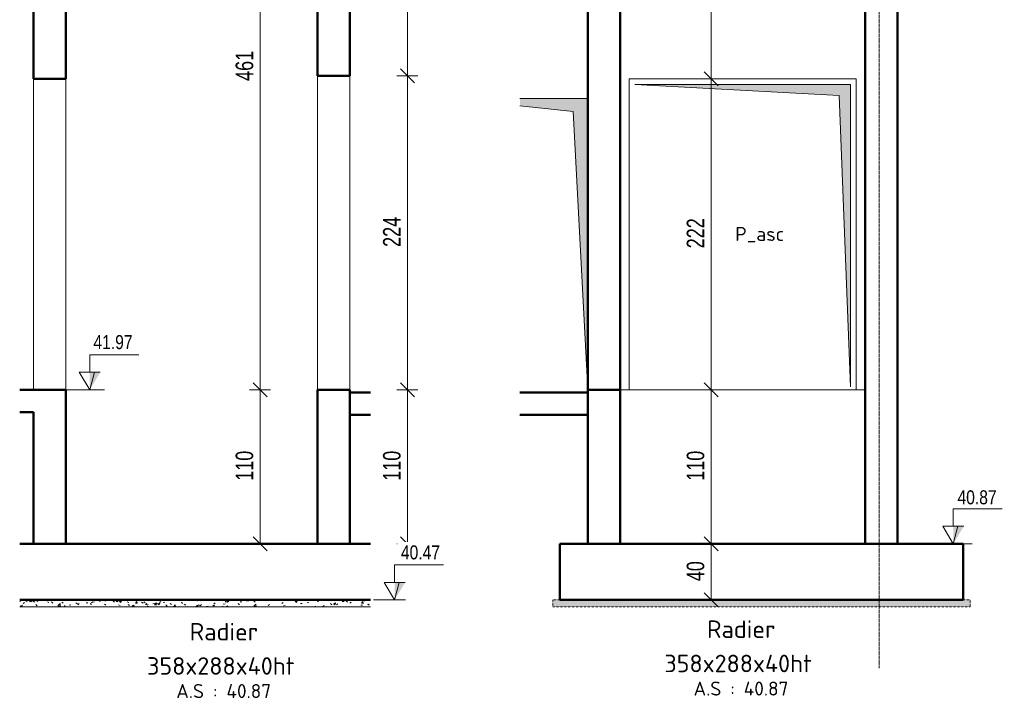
# Model space of a CAD drawing. Header units: millimetres. Extents: x 8507 to 240958, y -8745 to 78383.
# Tile 56 of 71: x 135140 to 142169, y 39767 to 44612. Entities that reach past the tile are written whole.
import ezdxf

# ---------------------------------------------------------------- set-up
doc = ezdxf.new("R2010")
doc.units = ezdxf.units.MM
doc.linetypes.add('Ligne de quadrillage', pattern=[22.225, 12.7, -3.175, 3.175, -3.175])
doc.linetypes.add('tiret perso', pattern=[2.6, 1.3, -1.3])
for name, color, linetype, lineweight in [('A-ANNO-DIMS', 211, 'Continuous', 9), ('A-ANNO-DIMS-50', 211, 'Continuous', 9), ('A-DETL', 90, 'Continuous', 5), ('A-DETL-GENF', 92, 'Continuous', 5), ('A-DETL-THIN', 151, 'Continuous', 5), ('A-DOOR', 31, 'Continuous', 9), ('A-DOOR-IDEN', 31, 'Continuous', 9), ('A-FLOR', 192, 'Continuous', 5), ('A-WALL', 113, 'Continuous', 9), ('G-ANNO-DIMS', 111, 'Continuous', 9), ('S-FNDN', 32, 'Continuous', 9), ('S-FNDN-IDEN', 2, 'Continuous', 9), ('S-GRID', 1, 'Continuous', 9)]:
    doc.layers.add(name, color=color, linetype=linetype, lineweight=lineweight)
doc.styles.add('Arial Narrow_4', font='ARIALN.TTF', dxfattribs={"width": 0.9, "height": 125})
doc.styles.add('Arial_1', font='arial.ttf', dxfattribs={"width": 0.8, "height": 100})
doc.styles.add('ISOCPEUR', font='isocpeur.ttf', dxfattribs={"height": 100})
doc.styles.add('ISOCPEUR_B_1', font='txt', dxfattribs={"height": 125})
doc.dimstyles.new('AB6_1_50_-_GB_3', dxfattribs={"dimscale": 304.8, "dimtxt": 127.928872, "dimasz": 0.328084, "dimexe": 0.246063, "dimexo": 0.0625, "dimgap": 0.04101, "dimtad": 1, "dimdec": 0, "dimlfac": 0.1, "dimdsep": 46, "dimtxsty": 'Arial Narrow_4', "dimblk1": 'OBLIQUE', "dimblk2": 'OBLIQUE', "dimsah": 1, "dimcen": 0.09, "dimazin": 0, "dimtfac": 1, "dimtdec": 4, "dimtix": 1, "dimtmove": 0, "dimatfit": 3, "dimfxl": 0.246063, "dimfxlon": 1, "dimtvp": 1, "dimtolj": 1, "dimtzin": 0, "dimarcsym": 2})

# ---------------------------------------------------------------- blocks, each defined once
blk = doc.blocks.new('Porte 1Vtl - MI-p83_m-3009844-R-1 P-Asc 2 variante')
at = {"layer": 'A-DETL-GENF', "lineweight": 9}
blk.add_hatch(color=256, dxfattribs=at).paths.add_polyline_path([(59658.6, 41970), (59658.6, 44050), (59173.1, 44050), (59173.1, 43995.9), (59553.6, 43955.9)])
at = {"layer": 'A-DETL-GENF'}
for p, q in [((59658.6, 44050), (59173.1, 44050)), ((59658.6, 41970), (59658.6, 44050)), ((59173.1, 43995.9), (59553.6, 43955.9)), ((59553.6, 43955.9), (59658.6, 41970))]:
    blk.add_line(p, q, dxfattribs=at)
blk = doc.blocks.new('G_PORTE_BA - P_asc-3010064-R-1 P-Asc 2 variante')
at = {"layer": 'A-DETL-GENF', "lineweight": 9}
blk.add_hatch(color=256, dxfattribs=at).paths.add_polyline_path([(61533.6, 41990), (61533.6, 44150), (59993.6, 44150), (61453.6, 44070)])
at = {"layer": 'A-DETL-GENF'}
for p, q in [((61533.6, 44150), (59993.6, 44150)), ((59993.6, 44150), (61453.6, 44070)), ((61533.6, 41990), (61533.6, 44150)), ((61453.6, 44070), (61533.6, 41990))]:
    blk.add_line(p, q, dxfattribs=at)
blk = doc.blocks.new('DIMBLOCK439-R-1 P-Asc variante')
at = {"layer": 'A-ANNO-DIMS-50', "lineweight": 18}
for p, q in [((137908, 46580), (137858, 46630)), ((137908, 46580), (137958, 46530)), ((137908, 44210), (137858, 44260)), ((137908, 44210), (137958, 44160))]:
    blk.add_line(p, q, dxfattribs=at)
at = {"layer": 'A-ANNO-DIMS-50'}
for p, q in [((137908, 46580), (137833, 46580)), ((137908, 46580), (137908, 44210)), ((137908, 46580), (137983, 46580)), ((137908, 44210), (137833, 44210)), ((137908, 44210), (137983, 44210))]:
    blk.add_line(p, q, dxfattribs=at)
at = {"layer": 'A-ANNO-DIMS-50', "color": 0, "insert": (137733.9, 45294.5), "char_height": 125, "width": 241.237, "attachment_point": 1, "rotation": 90, "line_spacing_factor": 0.974696, "style": 'Arial Narrow_4'}
blk.add_mtext('237', dxfattribs=at)
blk = doc.blocks.new('_Oblique')
at = {"color": 0, "linetype": 'ByBlock', "lineweight": -2}
blk.add_line((-0.5, -0.5), (0.5, 0.5), dxfattribs=at)
blk = doc.blocks.new('DIMBLOCK440-R-1 P-Asc variante')
at = {"layer": 'A-ANNO-DIMS-50', "lineweight": 18}
for p, q in [((137908, 44210), (137858, 44260)), ((137908, 44210), (137958, 44160)), ((137908, 41970), (137858, 42020)), ((137908, 41970), (137958, 41920))]:
    blk.add_line(p, q, dxfattribs=at)
at = {"layer": 'A-ANNO-DIMS-50'}
for p, q in [((137908, 44210), (137833, 44210)), ((137908, 44210), (137908, 41970)), ((137908, 44210), (137983, 44210)), ((137908, 41970), (137833, 41970)), ((137908, 41970), (137983, 41970))]:
    blk.add_line(p, q, dxfattribs=at)
at = {"layer": 'A-ANNO-DIMS-50', "color": 0, "insert": (137733.9, 42989.5), "char_height": 125, "width": 241.237, "attachment_point": 1, "rotation": 90, "line_spacing_factor": 0.974696, "style": 'Arial Narrow_4'}
blk.add_mtext('224', dxfattribs=at)
blk = doc.blocks.new('DIMBLOCK441-R-1 P-Asc variante')
at = {"layer": 'A-ANNO-DIMS-50'}
for p, q in [((137908, 41970), (137833, 41970)), ((137908, 41970), (137908, 40870)), ((137908, 41970), (137983, 41970)), ((137908, 40870), (137833, 40870)), ((137908, 40870), (137983, 40870))]:
    blk.add_line(p, q, dxfattribs=at)
at = {"layer": 'A-ANNO-DIMS-50', "lineweight": 18}
for p, q in [((137908, 41970), (137858, 42020)), ((137908, 41970), (137958, 41920)), ((137908, 40870), (137858, 40920)), ((137908, 40870), (137958, 40820))]:
    blk.add_line(p, q, dxfattribs=at)
at = {"layer": 'A-ANNO-DIMS-50', "color": 0, "insert": (137733.9, 41319.5), "char_height": 125, "width": 241.237, "attachment_point": 1, "rotation": 90, "line_spacing_factor": 0.974696, "style": 'Arial Narrow_4'}
blk.add_mtext('110', dxfattribs=at)
blk = doc.blocks.new('Cotes d_élévation - M_Cote d_élévation - Extérieur rempli-1422902-R-1 P-Asc variante')
at = {"layer": 'G-ANNO-DIMS'}
blk.add_hatch(color=256, dxfattribs=at).paths.add_polyline_path([(8695.7, 41970), (8695.7, 42095), (8770.7, 42095)])
for p, q in [((8695.7, 42095), (8695.7, 42220)), ((8695.7, 42220), (9045.7, 42220)), ((8695.7, 41970), (8620.7, 42095)), ((8695.7, 42095), (8620.7, 42095)), ((8770.7, 42095), (8695.7, 42095)), ((8729.1, 42095), (8695.7, 41970)), ((8645.7, 41970), (8745.7, 41970))]:
    blk.add_line(p, q, dxfattribs=at)
blk = doc.blocks.new('DIMBLOCK457-R-1 P-Asc variante')
at = {"layer": 'A-ANNO-DIMS-50', "lineweight": 18}
for p, q in [((136855.8, 46580), (136805.8, 46630)), ((136855.8, 46580), (136905.8, 46530)), ((136855.8, 41970), (136805.8, 42020)), ((136855.8, 41970), (136905.8, 41920))]:
    blk.add_line(p, q, dxfattribs=at)
at = {"layer": 'A-ANNO-DIMS-50'}
for p, q in [((136855.8, 46580), (136780.8, 46580)), ((136855.8, 46580), (136855.8, 41970)), ((136855.8, 46580), (136930.8, 46580)), ((136855.8, 41970), (136780.8, 41970)), ((136855.8, 41970), (136930.8, 41970))]:
    blk.add_line(p, q, dxfattribs=at)
at = {"layer": 'A-ANNO-DIMS-50', "color": 0, "insert": (136681.8, 44174.5), "char_height": 125, "width": 241.237, "attachment_point": 1, "rotation": 90, "line_spacing_factor": 0.974696, "style": 'Arial Narrow_4'}
blk.add_mtext('461', dxfattribs=at)
blk = doc.blocks.new('DIMBLOCK458-R-1 P-Asc variante')
at = {"layer": 'A-ANNO-DIMS-50'}
for p, q in [((136855.8, 41970), (136780.8, 41970)), ((136855.8, 41970), (136855.8, 40870)), ((136855.8, 41970), (136930.8, 41970)), ((136855.8, 40870), (136780.8, 40870)), ((136855.8, 40870), (136930.8, 40870))]:
    blk.add_line(p, q, dxfattribs=at)
at = {"layer": 'A-ANNO-DIMS-50', "lineweight": 18}
for p, q in [((136855.8, 41970), (136805.8, 42020)), ((136855.8, 41970), (136905.8, 41920)), ((136855.8, 40870), (136805.8, 40920)), ((136855.8, 40870), (136905.8, 40820))]:
    blk.add_line(p, q, dxfattribs=at)
at = {"layer": 'A-ANNO-DIMS-50', "color": 0, "insert": (136681.8, 41319.5), "char_height": 125, "width": 241.237, "attachment_point": 1, "rotation": 90, "line_spacing_factor": 0.974696, "style": 'Arial Narrow_4'}
blk.add_mtext('110', dxfattribs=at)
blk = doc.blocks.new('DIMBLOCK466-R-1 P-Asc 2 variante')
at = {"layer": 'A-ANNO-DIMS-50', "lineweight": 18}
for p, q in [((140075.8, 40870), (140025.8, 40920)), ((140075.8, 40870), (140125.8, 40820)), ((140075.8, 40470), (140025.8, 40520)), ((140075.8, 40470), (140125.8, 40420))]:
    blk.add_line(p, q, dxfattribs=at)
at = {"layer": 'A-ANNO-DIMS-50'}
for p, q in [((140075.8, 40870), (140000.8, 40870)), ((140075.8, 40470), (140075.8, 40870)), ((140075.8, 40870), (140150.8, 40870)), ((140075.8, 40470), (140000.8, 40470)), ((140075.8, 40470), (140150.8, 40470))]:
    blk.add_line(p, q, dxfattribs=at)
at = {"layer": 'A-ANNO-DIMS-50', "color": 0, "insert": (139901.8, 40603), "char_height": 125, "width": 160.825, "attachment_point": 1, "rotation": 90, "line_spacing_factor": 0.974696, "style": 'Arial Narrow_4'}
blk.add_mtext('40', dxfattribs=at)
blk = doc.blocks.new('DIMBLOCK467-R-1 P-Asc 2 variante')
at = {"layer": 'A-ANNO-DIMS-50'}
for p, q in [((140075.8, 41970), (140000.8, 41970)), ((140075.8, 40870), (140075.8, 41970)), ((140075.8, 41970), (140150.8, 41970)), ((140075.8, 40870), (140000.8, 40870)), ((140075.8, 40870), (140150.8, 40870))]:
    blk.add_line(p, q, dxfattribs=at)
at = {"layer": 'A-ANNO-DIMS-50', "lineweight": 18}
for p, q in [((140075.8, 41970), (140025.8, 42020)), ((140075.8, 41970), (140125.8, 41920)), ((140075.8, 40870), (140025.8, 40920)), ((140075.8, 40870), (140125.8, 40820))]:
    blk.add_line(p, q, dxfattribs=at)
at = {"layer": 'A-ANNO-DIMS-50', "color": 0, "insert": (139901.8, 41319.5), "char_height": 125, "width": 241.237, "attachment_point": 1, "rotation": 90, "line_spacing_factor": 0.974696, "style": 'Arial Narrow_4'}
blk.add_mtext('110', dxfattribs=at)
blk = doc.blocks.new('DIMBLOCK468-R-1 P-Asc 2 variante')
at = {"layer": 'A-ANNO-DIMS-50', "lineweight": 18}
for p, q in [((140075.8, 44190), (140025.8, 44240)), ((140075.8, 44190), (140125.8, 44140)), ((140075.8, 41970), (140025.8, 42020)), ((140075.8, 41970), (140125.8, 41920))]:
    blk.add_line(p, q, dxfattribs=at)
at = {"layer": 'A-ANNO-DIMS-50'}
for p, q in [((140075.8, 44190), (140000.8, 44190)), ((140075.8, 41970), (140075.8, 44190)), ((140075.8, 44190), (140150.8, 44190)), ((140075.8, 41970), (140000.8, 41970)), ((140075.8, 41970), (140150.8, 41970))]:
    blk.add_line(p, q, dxfattribs=at)
at = {"layer": 'A-ANNO-DIMS-50', "color": 0, "insert": (139901.8, 42979.5), "char_height": 125, "width": 241.237, "attachment_point": 1, "rotation": 90, "line_spacing_factor": 0.974696, "style": 'Arial Narrow_4'}
blk.add_mtext('222', dxfattribs=at)
blk = doc.blocks.new('DIMBLOCK469-R-1 P-Asc 2 variante')
at = {"layer": 'A-ANNO-DIMS-50', "lineweight": 18}
for p, q in [((140075.8, 46580), (140025.8, 46630)), ((140075.8, 46580), (140125.8, 46530)), ((140075.8, 44190), (140025.8, 44240)), ((140075.8, 44190), (140125.8, 44140))]:
    blk.add_line(p, q, dxfattribs=at)
at = {"layer": 'A-ANNO-DIMS-50'}
for p, q in [((140075.8, 46580), (140000.8, 46580)), ((140075.8, 44190), (140075.8, 46580)), ((140075.8, 46580), (140150.8, 46580)), ((140075.8, 44190), (140000.8, 44190)), ((140075.8, 44190), (140150.8, 44190))]:
    blk.add_line(p, q, dxfattribs=at)
at = {"layer": 'A-ANNO-DIMS-50', "color": 0, "insert": (139901.8, 45284.5), "char_height": 125, "width": 241.237, "attachment_point": 1, "rotation": 90, "line_spacing_factor": 0.974696, "style": 'Arial Narrow_4'}
blk.add_mtext('239', dxfattribs=at)
blk = doc.blocks.new('Cotes d_élévation - M_Cote d_élévation - Extérieur rempli-1422902-R-1 P-Asc 2 variante')
at = {"layer": 'G-ANNO-DIMS'}
blk.add_hatch(color=256, dxfattribs=at).paths.add_polyline_path([(62267.1, 40870), (62267.1, 40995), (62342.1, 40995)])
for p, q in [((62267.1, 40995), (62267.1, 41120)), ((62267.1, 41120), (62617.1, 41120)), ((62267.1, 40870), (62192.1, 40995)), ((62267.1, 40995), (62192.1, 40995)), ((62342.1, 40995), (62267.1, 40995)), ((62300.4, 40995), (62267.1, 40870)), ((62217.1, 40870), (62317.1, 40870))]:
    blk.add_line(p, q, dxfattribs=at)

msp = doc.modelspace()

# ---------------------------------------------------------------- hatches: boundary and pattern name
at = {"layer": 'A-DETL-GENF'}
h = msp.add_hatch(dxfattribs=at)
h.set_pattern_fill('FP_35', style=0, pattern_type=2)
h.set_pattern_definition([(50, (122618.47, 26811.22), (136.6383, -11.95415), [14.287, -157.162]), (355, (122618.47, 26811.22), (-26.4328, 143.293), [12.573, -124.587]), (100.451, (122629.86, 26810.22), (110.2073, 131.33785), [12.573, -133.137]), (46.184, (122618.47, 26849.31), (203.3086, -31.5323), [21.431, -235.744]), (96.636, (122635.41, 26846.69), (178.052, 185.5712), [18.214, -200.352]), (351.184, (122618.47, 26849.31), (178.0533, 185.5696), [17.145, -188.595]), (21, (122637.52, 26839.79), (113.7111, -76.6989), [14.288, -157.163]), (326, (122637.52, 26839.79), (46.3515, 138.1404), [12.573, -124.587]), (71.451, (122647, 26833.4), (160.06335, 61.4411), [12.573, -133.137]), (37.5, (122618.47, 26811.215), (2.31655, 63.41591), [12.573, -111.633, 12.573, -115.062, -126.206]), (37.5, (122618.47, 26811.215), (2.31655, 63.41591), [-251.841, 12.573, -113.633]), (7.5, (122618.47, 26811.215), (50.11464, 75.13506), [12.573, -60.198, 12.573, -108.775, -48.101]), (7.5, (122618.47, 26811.215), (50.11464, 75.13506), [-194.119, 12.573, -35.528]), (327.5, (122575.99, 26811.215), (101.69342, -4.29674), [12.573, -35.052, 12.573, -136.017, -197.167]), (327.5, (122575.99, 26811.215), (101.69342, -4.29674), [-196.215, 12.573, -184.594]), (317.5, (122556.94, 26811.215), (111.0972, 19.0699), [12.573, -49.34, 12.573, -86.106, -140.018]), (317.5, (122556.94, 26811.215), (111.0972, 19.0699), [-160.592, 12.573, -127.445])])
h.paths.add_polyline_path([(137645.09, 40420), (137645.09, 40470), (135140.07, 40470), (135140.07, 40420)])
h = msp.add_hatch(dxfattribs=at)
h.set_pattern_fill('FP_36', style=0, pattern_type=2)
h.set_pattern_definition([(50, (125451.05, 32382.67), (136.6383, -11.95415), [14.287, -157.162]), (355, (125451.05, 32382.67), (-26.4328, 143.293), [12.573, -124.587]), (100.451, (125462.44, 32381.68), (110.2073, 131.3379), [12.573, -133.137]), (46.184, (125451.05, 32420.77), (203.3094, -31.533), [21.431, -235.744]), (96.636, (125468, 32418.15), (178.052, 185.5712), [18.214, -200.352]), (351.184, (125451.05, 32420.77), (178.0533, 185.5696), [17.145, -188.595]), (21, (125470.1, 32411.25), (113.7111, -76.6989), [14.287, -157.162]), (326, (125470.1, 32411.25), (46.3515, 138.1404), [12.573, -124.587]), (71.451, (125479.58, 32404.86), (160.06335, 61.4411), [12.573, -133.137]), (37.5, (125451.055, 32382.673), (2.31655, 63.41591), [12.573, -111.633, 12.573, -115.062, -126.206]), (37.5, (125451.055, 32382.673), (2.31655, 63.41591), [-251.841, 12.573, -113.633]), (7.5, (125451.055, 32382.67), (50.11464, 75.13506), [12.573, -60.198, 12.573, -108.776, -48.101]), (7.5, (125451.055, 32382.67), (50.11464, 75.13506), [-194.12, 12.573, -35.528]), (327.5, (125408.573, 32382.673), (101.69258, -4.2962), [12.573, -35.052, 12.573, -136.017, -197.167]), (327.5, (125408.573, 32382.673), (101.69258, -4.2962), [-196.215, 12.573, -184.594]), (317.5, (125389.52, 32382.67), (111.0972, 19.0699), [12.573, -49.34, 12.573, -86.106, -140.018]), (317.5, (125389.52, 32382.67), (111.0972, 19.0699), [-160.592, 12.573, -127.445])])
h.paths.add_polyline_path([(141926.2, 40420), (141926.2, 40470), (138946.2, 40470), (138946.2, 40420), (141866.2, 40420)])

# ---------------------------------------------------------------- linework, layer by layer
at = {"layer": 'A-DETL', "linetype": 'tiret perso'}
for p, q in [((138946.2, 40470), (138946.2, 40420)), ((141926.2, 40470), (138946.2, 40470)), ((138946.2, 40420), (141866.2, 40420)), ((141866.2, 40420), (141926.2, 40420)), ((141926.2, 40420), (141926.2, 40470))]:
    msp.add_line(p, q, dxfattribs=at)
at = {"layer": 'A-DETL-THIN'}
for p, q in [((137644.23, 40470), (135140.45, 40470)), ((135140.45, 40420), (137644.23, 40420))]:
    msp.add_line(p, q, dxfattribs=at)
at = {"layer": 'A-FLOR', "lineweight": 50}
for p, q in [((135239.11, 41970), (135140.45, 41970)), ((137644.23, 41950), (137496.74, 41950)), ((139196.2, 41950), (138710.7, 41950)), ((135140.45, 41810), (135239.11, 41810)), ((137496.74, 41790), (137644.23, 41790)), ((138710.7, 41790), (139196.2, 41790))]:
    msp.add_line(p, q, dxfattribs=at)
at = {"layer": 'A-WALL', "lineweight": 50}
for p, q in [((135239.11, 46580), (135239.11, 44190)), ((135469.11, 44190), (135469.11, 46580)), ((137266.74, 46380), (137266.74, 44210)), ((137496.74, 44210), (137496.74, 46380)), ((139196.2, 46380), (139196.2, 40870)), ((139426.2, 40870), (139426.2, 46380)), ((141176.2, 46190), (141176.2, 40870)), ((141406.2, 40870), (141406.2, 46190)), ((135239.11, 44190), (135469.11, 44190)), ((137266.74, 44210), (137496.74, 44210)), ((135469.11, 41970), (135239.11, 41970)), ((135469.11, 40870), (135469.11, 41970)), ((137496.74, 41970), (137266.74, 41970)), ((137266.74, 41970), (137266.74, 40870)), ((137496.74, 40870), (137496.74, 41970)), ((139196.2, 41970), (139426.2, 41970)), ((135239.11, 41810), (135239.11, 40870))]:
    msp.add_line(p, q, dxfattribs=at)
at = {"layer": 'A-WALL'}
for p, q in [((135239.11, 41970), (135239.11, 44190)), ((135469.11, 44190), (135469.11, 41970)), ((137266.74, 41970), (137266.74, 44210)), ((137496.74, 44210), (137496.74, 41970)), ((139491.2, 41970), (139491.2, 44190)), ((139491.2, 44190), (141111.2, 44190)), ((141111.2, 44190), (141111.2, 41970)), ((141176.2, 41970), (139426.2, 41970))]:
    msp.add_line(p, q, dxfattribs=at)
at = {"layer": 'G-ANNO-DIMS'}
for p, q in [((135469.11, 41970), (135746.36, 41970)), ((135746.36, 41970), (135640.58, 41970)), ((141779.01, 40870), (141939.65, 40870)), ((141939.65, 40870), (141804.71, 40870)), ((137665.04, 40470), (137894.67, 40470)), ((137894.67, 40470), (137816.38, 40470))]:
    msp.add_line(p, q, dxfattribs=at)
at = {"layer": 'S-FNDN', "lineweight": 50}
for p, q in [((137644.23, 40870), (135140.45, 40870)), ((141876.2, 40870), (138996.2, 40870)), ((138996.2, 40870), (138996.2, 40470)), ((141876.2, 40470), (141876.2, 40870)), ((135140.45, 40470), (137644.23, 40470)), ((138996.2, 40470), (141876.2, 40470))]:
    msp.add_line(p, q, dxfattribs=at)
at = {"layer": 'S-GRID', "linetype": 'Ligne de quadrillage'}
msp.add_line((141276.2, 39982.96), (141276.2, 58188.04), dxfattribs=at)

# ---------------------------------------------------------------- block references
at = {"layer": 'A-DOOR'}
for name in ['G_PORTE_BA - P_asc-3010064-R-1 P-Asc 2 variante', 'Porte 1Vtl - MI-p83_m-3009844-R-1 P-Asc 2 variante']:
    msp.add_blockref(name, (79537.64, 0), dxfattribs=at)
at = {"layer": 'G-ANNO-DIMS'}
for name, p in [('Cotes d_élévation - M_Cote d_élévation - Extérieur rempli-1422902-R-1 P-Asc variante', (126944.84, 0)), ('Cotes d_élévation - M_Cote d_élévation - Extérieur rempli-1422902-R-1 P-Asc 2 variante', (79537.64, 0)), ('Cotes d_élévation - M_Cote d_élévation - Extérieur rempli-1422902-R-1 P-Asc variante', (129120.65, -1500))]:
    msp.add_blockref(name, p, dxfattribs=at)

# ---------------------------------------------------------------- texts
at = {"layer": 'A-DOOR-IDEN', "insert": (140247.92, 43132.36), "char_height": 100, "width": 464.9787, "attachment_point": 1, "style": 'ISOCPEUR'}
msp.add_mtext('P_asc', dxfattribs=at)
at = {"layer": 'G-ANNO-DIMS', "insert": (135666.33, 42360.07), "char_height": 100, "width": 330.5503, "attachment_point": 1, "line_spacing_factor": 0.941778, "style": 'Arial_1', "bg_fill": 3, "box_fill_scale": 1.25, "bg_fill_color": 256, "bg_fill_true_color": 13158600, "bg_fill_transparency": 0}
msp.add_mtext('41.97', dxfattribs=at)
at = {"layer": 'S-FNDN-IDEN', "attachment_point": 1}
for s, insert, char_height, width, style in [('Radier', (136353.76, 40305.4), 125, 605.2741, 'ISOCPEUR_B_1'), ('Radier', (140046.62, 40323.18), 125, 605.2741, 'ISOCPEUR_B_1'), ('358x288x40ht', (136049.49, 40060.66), 125, 1342.8266, 'ISOCPEUR_B_1'), ('358x288x40ht', (139742.35, 40078.44), 125, 1342.8266, 'ISOCPEUR_B_1'), ('A.S : 40.87', (136257.74, 39868.98), 100, 837.7634, 'ISOCPEUR'), ('A.S : 40.87', (139950.6, 39886.76), 100, 837.7634, 'ISOCPEUR')]:
    msp.add_mtext(s, dxfattribs=dict(at, insert=insert, char_height=char_height, width=width, style=style))

# ---------------------------------------------------------------- dimensions: what is measured, and where the dimension line sits
at = {"layer": 'A-ANNO-DIMS'}
for base, p1, p2, override, picture, middle in [((136855.84, 41970), (136930.84, 46580), (136930.84, 41970), {"dimpost": '<>', "dimfxl": 4610}, 'DIMBLOCK457-R-1 P-Asc variante', (136779.52, 44275)), ((137907.98, 44210), (137832.98, 46580), (137832.98, 44210), {"dimpost": '<>', "dimfxl": 2370}, 'DIMBLOCK439-R-1 P-Asc variante', (137831.65, 45395)), ((140075.84, 46580), (140000.84, 44190), (140000.84, 46580), {"dimpost": '<>', "dimfxl": 2390}, 'DIMBLOCK469-R-1 P-Asc 2 variante', (139999.52, 45385)), ((137907.98, 41970), (137832.98, 44210), (137832.98, 41970), {"dimpost": '<>', "dimfxl": 2240}, 'DIMBLOCK440-R-1 P-Asc variante', (137832.72, 43090)), ((140075.84, 44190), (140000.84, 41970), (140000.84, 44190), {"dimpost": '<>', "dimfxl": 2220}, 'DIMBLOCK468-R-1 P-Asc 2 variante', (140000.59, 43080)), ((136855.84, 40870), (136930.84, 41970), (136930.84, 40870), {"dimpost": '<>', "dimfxl": 1100}, 'DIMBLOCK458-R-1 P-Asc variante', (136779.52, 41420)), ((137907.98, 40870), (137832.98, 41970), (137832.98, 40870), {"dimpost": '<>', "dimfxl": 1100}, 'DIMBLOCK441-R-1 P-Asc variante', (137831.65, 41420)), ((140075.84, 41970), (140000.84, 40870), (140000.84, 41970), {"dimpost": '<>', "dimfxl": 1100}, 'DIMBLOCK467-R-1 P-Asc 2 variante', (139999.52, 41420)), ((140075.84, 40870), (140000.84, 40470), (140000.84, 40870), {"dimpost": '<>', "dimfxl": 400}, 'DIMBLOCK466-R-1 P-Asc 2 variante', (139999.52, 40670))]:
    dim = msp.add_linear_dim(base=base, p1=p1, p2=p2, angle=90, dimstyle='AB6_1_50_-_GB_3', override=override, dxfattribs=at)
    dim.commit()
    dim.dimension.update_dxf_attribs({"geometry": picture, "text_midpoint": middle})

# ---------------------------------------------------------------- next in the draw order: texts
at = {"layer": 'G-ANNO-DIMS', "char_height": 100, "width": 330.5503, "attachment_point": 1, "line_spacing_factor": 0.941778, "style": 'Arial_1', "bg_fill": 3, "box_fill_scale": 1.25, "bg_fill_color": 256, "bg_fill_true_color": 13158600, "bg_fill_transparency": 0}
for s, insert in [('40.87', (141834.59, 41252.13)), ('40.47', (137861.2, 40859.12))]:
    msp.add_mtext(s, dxfattribs=dict(at, insert=insert))

doc.saveas('drawing.dxf')
